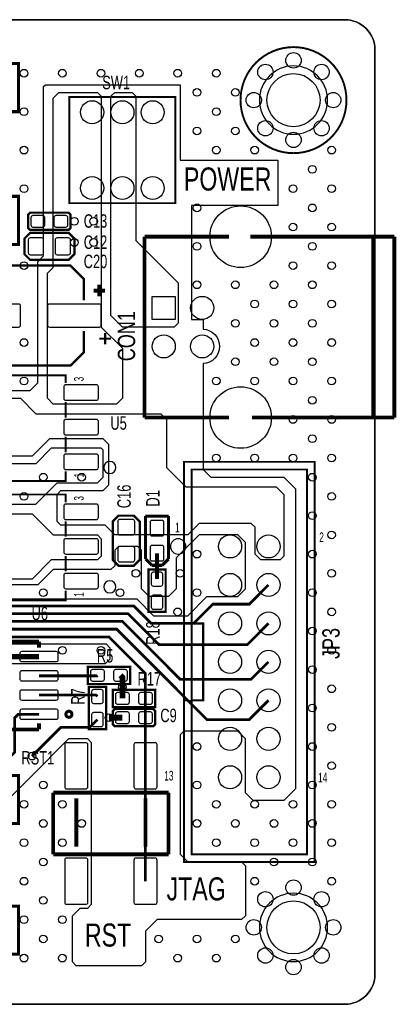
# Model space of a CAD drawing. Extents: x 0 to 101, y 0 to 65.
# Tile 4 of 4: x 77 to 101, y 0 to 65. Entities that reach past the tile are written whole.
import ezdxf
from ezdxf.enums import TextEntityAlignment as Align

# ---------------------------------------------------------------- set-up
doc = ezdxf.new("R2010")
doc.units = 0
for name, color, linetype in [('BOARD_GEOMETRY_OUTLINE', 2, 'CONTINUOUS'), ('BOARD_GEOMETRY_SILKSCREEN_TOP', 1, 'CONTINUOUS'), ('ETCH_TOP', 3, 'CONTINUOUS'), ('PACKAGE_GEOMETRY_SILKSCREEN_TOP', 4, 'CONTINUOUS'), ('PIN_TOP', 5, 'CONTINUOUS'), ('REF_DES_SILKSCREEN_TOP', 6, 'CONTINUOUS'), ('VIA_CLASS_TOP', 7, 'CONTINUOUS')]:
    doc.layers.add(name, color=color, linetype=linetype)

msp = doc.modelspace()

# ---------------------------------------------------------------- linework, layer by layer
at = {"layer": 'BOARD_GEOMETRY_OUTLINE'}
msp.add_lwpolyline([(0, 62.999874), (0, 1.999996, 0.414214), (1.999996, 0), (97.999804, 0, 0.414214), (99.9998, 1.999996), (99.9998, 62.999874, 0.414214), (97.999804, 64.99987), (1.999996, 64.99987, 0.414214)], format="xyb", close=True, dxfattribs=at)
at = {"layer": 'BOARD_GEOMETRY_SILKSCREEN_TOP', "const_width": 0.2032}
for points in [[(76.454, 62.103), (73.914, 62.103), (73.914, 58.928), (76.454, 58.928)], [(76.454, 53.34), (73.914, 53.34), (73.914, 50.165), (76.454, 50.165)], [(76.454, 15.113), (73.914, 15.113), (73.914, 11.938), (76.454, 11.938)], [(76.454, 6.477), (73.914, 6.477), (73.914, 3.302), (76.454, 3.302)]]:
    msp.add_lwpolyline(points, close=True, dxfattribs=at)
at = {"layer": 'ETCH_TOP'}
for points in [[(1.999996, 0, -0.414214), (0, 1.999996), (0, 62.999874, -0.414214), (1.999996, 64.99987), (97.999804, 64.99987, -0.414214), (99.9998, 62.999874), (99.9998, 1.999996, -0.414214), (97.999804, 0)], [(96.869758, 59.69, 1), (92.360242, 59.69, 1)], [(75.692, 23.786592), (82.228182, 23.786592), (82.47126, 23.54326), (82.47126, 22.78126), (82.169508, 22.479508), (81.9912, 22.479508), (81.3308, 22.479508, 0.011124), (81.308194, 22.479), (75.692, 22.479), (75.438, 22.733), (75.438, 23.532592)], [(96.869758, 5.08, 1), (92.360242, 5.08, 1)]]:
    msp.add_lwpolyline(points, format="xyb", close=True, dxfattribs=at)
msp.add_lwpolyline([(68.834, 40.513), (77.216, 40.513), (77.724, 41.021), (77.724, 49.022), (78.105, 49.403), (78.105, 60.579), (78.232, 60.706), (87.122, 60.706), (87.122, 55.728108), (93.574108, 55.728108), (93.574108, 52.729892), (87.884, 52.729892), (87.884, 45.212), (88.646, 45.212), (88.646, 44.57573, -0.945947), (88.646, 42.29227), (88.646, 35.306), (89.154, 34.798), (93.98, 34.798), (94.742, 34.036), (94.742, 27.432), (94.742, 14.224), (93.98, 13.462), (91.948, 13.462), (91.44, 13.97), (91.44, 17.526), (90.932, 18.034), (87.376, 18.034), (87.122, 17.78), (87.122, 9.906), (87.63, 9.398), (91.186, 9.398), (91.44, 9.144), (91.44, 5.842), (91.186, 5.588), (85.598, 5.588), (84.836, 4.826), (84.836, 2.794), (84.582, 2.54), (80.264, 2.54), (80.01, 2.794), (80.01, 5.842), (80.518, 6.35), (81.026, 6.35), (81.28, 6.604), (81.28, 17.272), (81.026, 17.526), (79.756, 17.526), (74.676, 12.446)], format="xyb", dxfattribs=at)
for points in [[(78.74, 48.641), (78.74, 59.817), (79.121, 60.198), (81.661, 60.198), (81.915, 59.944), (81.915, 44.704), (83.312, 43.307), (83.312, 40.005), (82.931, 39.624), (78.74, 39.624), (78.359, 40.005), (78.359, 48.26)], [(82.55, 59.944), (82.804, 60.198), (83.947, 60.198), (84.201, 59.944), (84.201, 50.419), (86.995, 47.625), (86.995, 44.958), (86.741, 44.704), (83.312, 44.704), (82.55, 45.466)], [(68.58, 32.004), (68.961, 32.385), (77.343, 32.385), (78.74, 30.988), (81.661, 30.988), (81.915, 30.734), (81.915, 29.591), (81.661, 29.337), (78.613, 29.337), (77.343, 28.067), (68.834, 28.067), (68.58, 28.321)]]:
    msp.add_lwpolyline(points, close=True, dxfattribs=at)
for points in [[(69.088, 40.005), (76.581, 40.005), (77.597, 38.989), (85.852, 38.989), (86.233, 38.608), (86.233, 35.433), (87.503, 34.163), (93.472, 34.163), (93.98, 33.655), (93.98, 29.591), (93.726, 29.337), (92.456, 29.337), (92.075, 29.718), (92.075, 31.496), (91.821, 31.75), (88.392, 31.75), (87.63, 30.988), (82.804, 30.988), (82.169, 31.623), (79.248, 31.623), (78.994, 31.877), (78.994, 33.655), (79.248, 33.909), (82.042, 33.909), (82.423, 34.29), (82.423, 36.957), (82.042, 37.338), (78.486, 37.338), (77.343, 36.195), (69.088, 36.195)], [(68.58, 33.02), (77.597, 33.02), (78.994, 34.417), (81.660492, 34.417), (82.041492, 34.798), (82.041492, 36.576), (81.914492, 36.703), (78.613, 36.703), (77.597, 35.687), (68.834, 35.687)], [(64.934592, 26.759408), (84.268818, 26.759408), (85.374226, 25.654), (87.63, 25.654), (88.9, 26.924), (90.932, 26.924), (91.44, 27.432), (91.44, 30.48), (90.932, 30.988), (88.392, 30.988), (86.868, 29.464), (86.868, 27.432), (86.36, 26.924), (85.09, 26.924), (84.582, 27.432), (84.582, 29.972), (84.328, 30.226), (83.058, 30.226), (82.804, 29.972), (82.804, 28.956), (82.55, 28.702), (78.74, 28.702), (77.724, 27.686), (77.501496, 27.686), (77.500988, 27.685492), (68.676012, 27.685492)]]:
    msp.add_lwpolyline(points, dxfattribs=at)
for points, const_width in [([(92.964, 20.066), (91.694, 18.796), (88.9, 18.796), (82.931, 24.765), (63.373, 24.765), (60.579, 27.559), (60.579, 34.671), (61.087, 35.179)], 0.1778), ([(92.964, 25.146), (91.567, 23.749), (85.725, 23.749), (83.693, 25.781), (63.797434, 25.781), (61.595, 27.983434), (61.595, 34.671), (62.103, 35.179)], 0.1778), ([(60.071, 33.401), (60.071, 27.178), (62.992, 24.257), (82.423, 24.257), (84.836, 21.844), (84.836, 20.193)], 0.1778), ([(61.087, 33.401), (61.087, 27.772868), (63.586868, 25.273), (83.312, 25.273), (87.122, 21.463), (91.821, 21.463), (92.964, 22.606)], 0.1778), ([(62.103, 33.401), (62.103, 28.194), (64.008, 26.289), (84.074, 26.289), (85.217, 25.146), (88.011, 25.146), (89.281, 26.416), (91.694, 26.416), (92.964, 27.686)], 0.1778), ([(85.598, 29.7815), (85.598, 28.067)], 0.254), ([(77.8002, 22.95525), (75.85075, 22.95525)], 0.3556), ([(77.8002, 21.68525), (81.62925, 21.68525), (81.661, 21.717)], 0.1778), ([(83.185, 21.717), (83.312, 21.59), (83.312, 20.955)], 0.381), ([(83.312, 20.955), (83.312, 20.193)], 0.381), ([(77.8002, 20.41525), (81.56575, 20.41525), (81.661, 20.32)], 0.1778), ([(84.836, 20.193), (84.836, 18.923)], 0.1778), ([(75.946, 16.383), (76.2, 16.637), (76.2, 18.923), (76.42225, 19.14525), (77.8002, 19.14525)], 0.1778), ([(77.343, 16.383), (79.248, 18.288), (81.153, 18.288), (81.661, 18.796)], 0.1778), ([(83.312, 18.923), (82.423, 18.923)], 0.381), ([(84.836, 18.923), (84.836, 15.748)], 0.1778), ([(84.836, 15.748), (84.836, 8.128)], 0.1778)]:
    msp.add_lwpolyline(points, dxfattribs=dict(at, const_width=const_width))
at = {"layer": 'PACKAGE_GEOMETRY_SILKSCREEN_TOP'}
for points, const_width in [([(98.11512, 59.69, 1), (91.11488, 59.69, 1)], 0.127), ([(79.77886, 18.94459, -1), (79.77886, 19.34591, -1)], 0.20066)]:
    msp.add_lwpolyline(points, format="xyb", close=True, dxfattribs=dict(at, const_width=const_width))
for points, const_width in [([(86.81212, 59.88812), (79.81188, 59.88812), (79.81188, 52.88788), (86.81212, 52.88788)], 0.127), ([(77.216, 52.2605), (77.089, 52.1335), (77.089, 51.2445), (77.216, 51.1175), (79.756, 51.1175), (79.883, 51.2445), (79.883, 52.1335), (79.756, 52.2605)], 0.1524), ([(77.216, 50.927), (76.835, 50.546), (76.835, 49.53), (77.216, 49.149), (79.756, 49.149), (80.137, 49.53), (80.137, 50.546), (79.756, 50.927)], 0.1524), ([(87.376, 9.398), (96.012, 9.398), (96.012, 35.814), (87.376, 35.814)], 0.127), ([(87.884, 35.306), (87.884, 9.906), (95.504, 9.906), (95.504, 35.306)], 0.127), ([(82.677, 29.337), (83.058, 28.956), (84.074, 28.956), (84.455, 29.337), (84.455, 31.877), (84.074, 32.258), (83.058, 32.258), (82.677, 31.877)], 0.1524), ([(85.0265, 25.908), (86.1695, 25.908), (86.1695, 28.702), (85.0265, 28.702)], 0.1524), ([(83.82, 21.1455), (83.82, 22.2885), (81.026, 22.2885), (81.026, 21.1455)], 0.1524), ([(82.2325, 20.955), (81.0895, 20.955), (81.0895, 18.161), (82.2325, 18.161)], 0.1524), ([(82.677, 20.7645), (82.677, 19.6215), (85.471, 19.6215), (85.471, 20.7645)], 0.1524), ([(82.804, 19.4945), (82.677, 19.3675), (82.677, 18.4785), (82.804, 18.3515), (85.344, 18.3515), (85.471, 18.4785), (85.471, 19.3675), (85.344, 19.4945)], 0.1524)]:
    msp.add_lwpolyline(points, close=True, dxfattribs=dict(at, const_width=const_width))
for points, const_width in [([(84.7725, 38.735), (84.7725, 50.673)], 0.254), ([(90.3605, 50.673), (84.7725, 50.673)], 0.254), ([(101.2825, 50.673), (91.7575, 50.673)], 0.254), ([(99.8855, 38.735), (99.8855, 50.673)], 0.254), ([(101.2825, 38.735), (101.2825, 50.673)], 0.254), ([(80.772, 46.482), (80.772, 47.879), (79.883, 48.768), (74.168, 48.768), (74.168, 46.482), (73.914, 46.482), (73.914, 48.768), (74.168, 48.768)], 0.1524), ([(81.788, 46.736), (81.788, 47.498)], 0.254), ([(82.169, 47.117), (81.407, 47.117)], 0.254), ([(74.168, 42.164), (73.914, 42.164), (73.914, 44.45), (74.168, 44.45), (74.168, 42.164), (79.883, 42.164), (80.772, 43.053), (80.772, 44.45)], 0.1524), ([(82.169, 43.561), (82.169, 44.323)], 0.1524), ([(82.55, 43.942), (81.788, 43.942)], 0.1524), ([(75.6285, 40.132), (75.6285, 41.529), (79.5655, 41.529), (79.5655, 41.021)], 0.127), ([(79.5655, 38.735), (79.5655, 39.751)], 0.127), ([(90.3605, 38.735), (84.7725, 38.735)], 0.254), ([(101.2825, 38.735), (91.8845, 38.735)], 0.254), ([(79.5655, 36.449), (79.5655, 37.465)], 0.127), ([(75.6285, 36.068), (75.6285, 34.544), (79.5655, 34.544), (79.5655, 35.179)], 0.127), ([(75.6285, 32.258), (75.6285, 33.655), (79.5655, 33.655), (79.5655, 33.147)], 0.127), ([(79.5655, 30.861), (79.5655, 31.877)], 0.127), ([(84.836, 32.2326), (86.36, 32.2326)], 0.2032), ([(84.836, 32.2326), (84.836, 29.4005)], 0.2032), ([(86.36, 32.2326), (86.36, 29.4005)], 0.2032), ([(79.5655, 28.575), (79.5655, 29.591)], 0.127), ([(84.836, 29.4005), (85.2551, 28.9814)], 0.2032), ([(86.36, 29.4005), (85.9409, 28.9814)], 0.2032), ([(85.2551, 28.9814), (85.9409, 28.9814)], 0.2032), ([(75.6285, 28.194), (75.6285, 26.67), (79.5655, 26.67), (79.5655, 27.305)], 0.127), ([(87.884, 20.066), (88.646, 20.066), (88.646, 25.146), (87.884, 25.146)], 0.151892), ([(77.8002, 23.94585), (71.80072, 23.94585)], 0.254), ([(77.8002, 23.54453), (77.8002, 23.94585)], 0.254), ([(77.8002, 18.14449), (75.47102, 18.14449)], 0.254), ([(77.8002, 18.14449), (77.8002, 18.54581)], 0.254), ([(86.36, 13.97), (78.74, 13.97)], 0.254), ([(78.74, 13.97), (78.74, 9.906)], 0.254), ([(80.264, 13.589), (80.264, 10.414)], 0.254), ([(84.836, 13.589), (84.836, 10.414)], 0.254), ([(86.36, 13.97), (86.36, 9.906)], 0.254), ([(86.36, 9.906), (78.74, 9.906)], 0.254)]:
    msp.add_lwpolyline(points, dxfattribs=dict(at, const_width=const_width))
for points in [[(82.88782, 35.433, 1), (82.08518, 35.433, 1)], [(87.503, 30.226, 1), (86.487, 30.226, 1)], [(82.88782, 27.559, 1), (82.08518, 27.559, 1)]]:
    msp.add_lwpolyline(points, format="xyb", close=True, dxfattribs=at)
msp.add_lwpolyline([(88.646, 25.146), (87.376, 25.146), (87.376, 20.066), (88.646, 20.066)], close=True, dxfattribs=at)
at = {"layer": 'PIN_TOP'}
for points in [[(77.3938, 51.308), (78.0542, 51.308, 0.414214), (78.1812, 51.435), (78.1812, 51.943, 0.414214), (78.0542, 52.07), (77.3938, 52.07, 0.414214), (77.2668, 51.943), (77.2668, 51.435, 0.414214)], [(78.9178, 51.308), (79.5782, 51.308, 0.414214), (79.7052, 51.435), (79.7052, 51.943, 0.414214), (79.5782, 52.07), (78.9178, 52.07, 0.414214), (78.7908, 51.943), (78.7908, 51.435, 0.414214)], [(77.216, 49.4792), (77.978, 49.4792, 0.414214), (78.105, 49.6062), (78.105, 50.4698, 0.414214), (77.978, 50.5968), (77.216, 50.5968, 0.414214), (77.089, 50.4698), (77.089, 49.6062, 0.414214)], [(78.994, 49.4792), (79.756, 49.4792, 0.414214), (79.883, 49.6062), (79.883, 50.4698, 0.414214), (79.756, 50.5968), (78.994, 50.5968, 0.414214), (78.867, 50.4698), (78.867, 49.6062, 0.414214)], [(76.454, 46.228), (73.152, 46.228, 0.414214), (73.025, 46.101), (73.025, 44.831, 0.414214), (73.152, 44.704), (76.454, 44.704, 0.414214), (76.581, 44.831), (76.581, 46.101, 0.414214)], [(81.788, 46.228), (78.486, 46.228, 0.414214), (78.359, 46.101), (78.359, 44.831, 0.414214), (78.486, 44.704), (81.788, 44.704, 0.414214), (81.915, 44.831), (81.915, 46.101, 0.414214)], [(81.5975, 40.894), (79.5655, 40.894, 0.414214), (79.4385, 40.767), (79.4385, 40.005, 0.414214), (79.5655, 39.878), (81.5975, 39.878, 0.414214), (81.7245, 40.005), (81.7245, 40.767, 0.414214)], [(81.5975, 38.608), (79.5655, 38.608, 0.414214), (79.4385, 38.481), (79.4385, 37.719, 0.414214), (79.5655, 37.592), (81.5975, 37.592, 0.414214), (81.7245, 37.719), (81.7245, 38.481, 0.414214)], [(81.5975, 36.322), (79.5655, 36.322, 0.414214), (79.4385, 36.195), (79.4385, 35.433, 0.414214), (79.5655, 35.306), (81.5975, 35.306, 0.414214), (81.7245, 35.433), (81.7245, 36.195, 0.414214)], [(81.5975, 33.02), (79.5655, 33.02, 0.414214), (79.4385, 32.893), (79.4385, 32.131, 0.414214), (79.5655, 32.004), (81.5975, 32.004, 0.414214), (81.7245, 32.131), (81.7245, 32.893, 0.414214)], [(84.1248, 31.115), (84.1248, 31.877, 0.414214), (83.9978, 32.004), (83.1342, 32.004, 0.414214), (83.0072, 31.877), (83.0072, 31.115, 0.414214), (83.1342, 30.988), (83.9978, 30.988, 0.414214)], [(85.1408, 31.8135), (85.1408, 31.0515, 0.414214), (85.2678, 30.9245), (85.9282, 30.9245, 0.414214), (86.0552, 31.0515), (86.0552, 31.8135, 0.414214), (85.9282, 31.9405), (85.2678, 31.9405, 0.414214)], [(81.5975, 30.734), (79.5655, 30.734, 0.414214), (79.4385, 30.607), (79.4385, 29.845, 0.414214), (79.5655, 29.718), (81.5975, 29.718, 0.414214), (81.7245, 29.845), (81.7245, 30.607, 0.414214)], [(84.1248, 29.337), (84.1248, 30.099, 0.414214), (83.9978, 30.226), (83.1342, 30.226, 0.414214), (83.0072, 30.099), (83.0072, 29.337, 0.414214), (83.1342, 29.21), (83.9978, 29.21, 0.414214)], [(85.1408, 30.1625), (85.1408, 29.4005, 0.414214), (85.2678, 29.2735), (85.9282, 29.2735, 0.414214), (86.0552, 29.4005), (86.0552, 30.1625, 0.414214), (85.9282, 30.2895), (85.2678, 30.2895, 0.414214)], [(81.5975, 28.448), (79.5655, 28.448, 0.414214), (79.4385, 28.321), (79.4385, 27.559, 0.414214), (79.5655, 27.432), (81.5975, 27.432, 0.414214), (81.7245, 27.559), (81.7245, 28.321, 0.414214)], [(85.979, 27.7368), (85.979, 28.3972, 0.414214), (85.852, 28.5242), (85.344, 28.5242, 0.414214), (85.217, 28.3972), (85.217, 27.7368, 0.414214), (85.344, 27.6098), (85.852, 27.6098, 0.414214)], [(85.979, 26.2128), (85.979, 26.8732, 0.414214), (85.852, 27.0002), (85.344, 27.0002, 0.414214), (85.217, 26.8732), (85.217, 26.2128, 0.414214), (85.344, 26.0858), (85.852, 26.0858, 0.414214)], [(78.9432, 23.28545), (76.6572, 23.28545, 0.414214), (76.5302, 23.15845), (76.5302, 22.75205, 0.414214), (76.6572, 22.62505), (78.9432, 22.62505, 0.414214), (79.0702, 22.75205), (79.0702, 23.15845, 0.414214)], [(78.9432, 22.01545), (76.6572, 22.01545, 0.414214), (76.5302, 21.88845), (76.5302, 21.48205, 0.414214), (76.6572, 21.35505), (78.9432, 21.35505, 0.414214), (79.0702, 21.48205), (79.0702, 21.88845, 0.414214)], [(81.9912, 22.098), (81.3308, 22.098, 0.414214), (81.2038, 21.971), (81.2038, 21.463, 0.414214), (81.3308, 21.336), (81.9912, 21.336, 0.414214), (82.1182, 21.463), (82.1182, 21.971, 0.414214)], [(83.5152, 22.098), (82.8548, 22.098, 0.414214), (82.7278, 21.971), (82.7278, 21.463, 0.414214), (82.8548, 21.336), (83.5152, 21.336, 0.414214), (83.6422, 21.463), (83.6422, 21.971, 0.414214)], [(78.9432, 20.74545), (76.6572, 20.74545, 0.414214), (76.5302, 20.61845), (76.5302, 20.21205, 0.414214), (76.6572, 20.08505), (78.9432, 20.08505, 0.414214), (79.0702, 20.21205), (79.0702, 20.61845, 0.414214)], [(81.28, 20.6502), (81.28, 19.9898, 0.414214), (81.407, 19.8628), (81.915, 19.8628, 0.414214), (82.042, 19.9898), (82.042, 20.6502, 0.414214), (81.915, 20.7772), (81.407, 20.7772, 0.414214)], [(82.9818, 19.812), (83.6422, 19.812, 0.414214), (83.7692, 19.939), (83.7692, 20.447, 0.414214), (83.6422, 20.574), (82.9818, 20.574, 0.414214), (82.8548, 20.447), (82.8548, 19.939, 0.414214)], [(84.5058, 19.812), (85.1662, 19.812, 0.414214), (85.2932, 19.939), (85.2932, 20.447, 0.414214), (85.1662, 20.574), (84.5058, 20.574, 0.414214), (84.3788, 20.447), (84.3788, 19.939, 0.414214)], [(78.9432, 19.47545), (76.6572, 19.47545, 0.414214), (76.5302, 19.34845), (76.5302, 18.94205, 0.414214), (76.6572, 18.81505), (78.9432, 18.81505, 0.414214), (79.0702, 18.94205), (79.0702, 19.34845, 0.414214)], [(81.28, 19.1262), (81.28, 18.4658, 0.414214), (81.407, 18.3388), (81.915, 18.3388, 0.414214), (82.042, 18.4658), (82.042, 19.1262, 0.414214), (81.915, 19.2532), (81.407, 19.2532, 0.414214)], [(82.9818, 18.542), (83.6422, 18.542, 0.414214), (83.7692, 18.669), (83.7692, 19.177, 0.414214), (83.6422, 19.304), (82.9818, 19.304, 0.414214), (82.8548, 19.177), (82.8548, 18.669, 0.414214)], [(84.5058, 18.542), (85.1662, 18.542, 0.414214), (85.2932, 18.669), (85.2932, 19.177, 0.414214), (85.1662, 19.304), (84.5058, 19.304, 0.414214), (84.3788, 19.177), (84.3788, 18.669, 0.414214)], [(80.899, 17.272), (79.629, 17.272, 0.414214), (79.502, 17.145), (79.502, 14.351, 0.414214), (79.629, 14.224), (80.899, 14.224, 0.414214), (81.026, 14.351), (81.026, 17.145, 0.414214)], [(85.471, 17.272), (84.201, 17.272, 0.414214), (84.074, 17.145), (84.074, 14.351, 0.414214), (84.201, 14.224), (85.471, 14.224, 0.414214), (85.598, 14.351), (85.598, 17.145, 0.414214)], [(80.899, 9.652), (79.629, 9.652, 0.414214), (79.502, 9.525), (79.502, 6.731, 0.414214), (79.629, 6.604), (80.899, 6.604, 0.414214), (81.026, 6.731), (81.026, 9.525, 0.414214)], [(85.471, 9.652), (84.201, 9.652, 0.414214), (84.074, 9.525), (84.074, 6.731, 0.414214), (84.201, 6.604), (85.471, 6.604, 0.414214), (85.598, 6.731), (85.598, 9.525, 0.414214)]]:
    msp.add_lwpolyline(points, format="xyb", close=True, dxfattribs=at)
msp.add_lwpolyline([(86.8045, 45.212), (85.2805, 45.212), (85.2805, 46.736), (86.8045, 46.736)], close=True, dxfattribs=at)
for centre, radius in [((94.615, 62.31509), 0.508), ((92.759022, 61.545978), 0.508), ((96.470978, 61.545978), 0.508), ((94.615, 59.69), 1.7526), ((91.98991, 59.69), 0.508), ((97.24009, 59.69), 0.508), ((81.312004, 58.888122), 0.762), ((83.312, 58.888122), 0.762), ((85.311996, 58.888122), 0.762), ((92.759022, 57.834022), 0.508), ((96.470978, 57.834022), 0.508), ((94.615, 57.06491), 0.508), ((81.312004, 53.887878), 0.762), ((83.312, 53.887878), 0.762), ((85.311996, 53.887878), 0.762), ((91.1225, 50.673), 2.032), ((88.5825, 45.974), 0.762), ((86.0425, 43.434), 0.762), ((88.5825, 43.434), 0.762), ((91.1225, 38.735), 2.032), ((90.424, 30.226), 0.762), ((92.964, 30.226), 0.762), ((90.424, 27.686), 0.762), ((92.964, 27.686), 0.762), ((90.424, 25.146), 0.762), ((92.964, 25.146), 0.762), ((90.424, 22.606), 0.762), ((92.964, 22.606), 0.762), ((90.424, 20.066), 0.762), ((92.964, 20.066), 0.762), ((90.424, 17.526), 0.762), ((92.964, 17.526), 0.762), ((90.424, 14.986), 0.762), ((92.964, 14.986), 0.762), ((94.615, 7.70509), 0.508), ((92.759022, 6.935978), 0.508), ((96.470978, 6.935978), 0.508), ((94.615, 5.08), 1.7526), ((91.98991, 5.08), 0.508), ((97.24009, 5.08), 0.508), ((92.759022, 3.224022), 0.508), ((96.470978, 3.224022), 0.508), ((94.615, 2.45491), 0.508)]:
    msp.add_circle(centre, radius, dxfattribs=at)
at = {"layer": 'VIA_CLASS_TOP'}
for centre in [(76.8096, 61.468), (79.3496, 61.468), (81.8896, 61.468), (84.4296, 61.468), (86.9696, 61.468), (89.5096, 61.468), (88.2396, 60.198), (90.7796, 60.198), (76.8096, 58.928), (89.5096, 58.928), (88.2396, 57.658), (90.7796, 57.658), (76.8096, 56.388), (89.5096, 56.388), (92.0496, 56.388), (97.1296, 56.388), (95.8596, 55.118), (76.8096, 53.848), (94.5896, 53.848), (97.1296, 53.848), (88.2396, 52.578), (95.8596, 52.578), (80.137, 51.689), (81.407, 51.689), (94.5896, 51.308), (97.1296, 51.308), (80.137, 50.292), (81.407, 50.292), (88.2396, 50.038), (95.8596, 50.038), (76.8096, 48.768), (94.5896, 48.768), (97.1296, 48.768), (88.2396, 47.498), (90.7796, 47.498), (93.3196, 47.498), (95.8596, 47.498), (92.0496, 46.228), (94.5896, 46.228), (97.1296, 46.228), (90.7796, 44.958), (93.3196, 44.958), (95.8596, 44.958), (76.8096, 43.688), (92.0496, 43.688), (94.5896, 43.688), (97.1296, 43.688), (90.7796, 42.418), (93.3196, 42.418), (95.8596, 42.418), (76.8096, 41.148), (89.5096, 41.148), (92.0496, 41.148), (94.5896, 41.148), (97.1296, 41.148), (95.8596, 39.878), (94.5896, 38.608), (97.1296, 38.608), (95.8596, 37.338), (89.5096, 36.068), (92.0496, 36.068), (94.5896, 36.068), (97.1296, 36.068), (78.0796, 34.798), (80.6196, 34.798), (95.8596, 34.798), (76.8096, 33.528), (97.1296, 33.528), (95.8596, 32.258), (97.1296, 30.988), (88.2396, 29.718), (95.8596, 29.718), (84.201, 28.448), (87.122, 28.448), (97.1296, 28.448), (78.0796, 27.178), (83.1596, 27.178), (88.2396, 27.178), (95.8596, 27.178), (86.9696, 25.908), (97.1296, 25.908), (95.8596, 24.638), (79.3496, 23.368), (81.8896, 23.368), (97.1296, 23.368), (95.8596, 22.098), (83.312, 20.955), (97.1296, 20.828), (95.8596, 19.558), (82.423, 18.923), (97.1296, 18.288), (88.2396, 17.018), (95.8596, 17.018), (77.343, 16.383), (97.1296, 15.748), (78.0796, 14.478), (88.2396, 14.478), (95.8596, 14.478), (76.8096, 13.208), (79.3496, 13.208), (89.5096, 13.208), (92.0496, 13.208), (94.5896, 13.208), (97.1296, 13.208), (78.0796, 11.938), (80.6196, 11.938), (88.2396, 11.938), (90.7796, 11.938), (93.3196, 11.938), (95.8596, 11.938), (76.8096, 10.668), (79.3496, 10.668), (89.5096, 10.668), (92.0496, 10.668), (94.5896, 10.668), (97.1296, 10.668), (78.0796, 9.398), (93.3196, 9.398), (95.8596, 9.398), (76.8096, 8.128), (92.0496, 8.128), (97.1296, 8.128), (78.0796, 6.858), (76.8096, 5.588), (79.3496, 5.588), (78.0796, 4.318), (85.6996, 4.318), (88.2396, 4.318), (90.7796, 4.318), (76.8096, 3.048), (79.3496, 3.048), (86.9696, 3.048), (89.5096, 3.048)]:
    msp.add_circle(centre, 0.254, dxfattribs=at)

# ---------------------------------------------------------------- texts
at = {"layer": 'ETCH_TOP', "width": 0.75}
for s, p in [('POWER', (87.376, 53.721)), ('JTAG', (86.233, 6.858)), ('RST', (80.8355, 3.81))]:
    msp.add_text(s, height=1.524, dxfattribs=at).set_placement(p)
at = {"layer": 'PACKAGE_GEOMETRY_SILKSCREEN_TOP', "width": 0.64}
for s, p in [('3', (80.75168, 41.275)), ('1', (80.75168, 34.925)), ('3', (80.75168, 33.401)), ('1', (80.75168, 27.051))]:
    msp.add_text(s, height=0.635, rotation=90, dxfattribs=at).set_placement(p, align=Align.CENTER)
for s, p in [('1', (86.7918, 31.157418)), ('2', (96.3168, 30.522418)), ('13', (86.0806, 14.774418)), ('14', (96.2406, 14.647418))]:
    msp.add_text(s, height=0.635, dxfattribs=at).set_placement(p)
at = {"layer": 'REF_DES_SILKSCREEN_TOP', "width": 0.714286}
msp.add_text('SW1', height=0.889, dxfattribs=at).set_placement((81.9785, 60.409582))
for s, p in [('C13', (81.534, 51.265582)), ('C12', (81.534, 49.868582)), ('C20', (81.534, 48.598582)), ('U5', (83.058, 37.930582)), ('U6', (77.851, 25.357582)), ('R5', (82.169, 22.563582)), ('R17', (85.09, 21.039582)), ('C9', (86.36, 18.626582)), ('RST1', (77.724, 15.832582))]:
    msp.add_text(s, height=0.889, dxfattribs=at).set_placement(p, align=Align.CENTER)
at = {"layer": 'REF_DES_SILKSCREEN_TOP', "width": 0.777778}
for s, p in [('CON1', (84.1502, 42.4561)), ('JP3', (97.663, 22.7965))]:
    msp.add_text(s, height=1.143, rotation=90, dxfattribs=at).set_placement(p)
at = {"layer": 'REF_DES_SILKSCREEN_TOP', "width": 0.714286}
for s, p in [('C16', (83.862418, 33.528)), ('D1', (85.767418, 33.401)), ('R18', (85.767418, 24.511)), ('R7', (80.814418, 20.32))]:
    msp.add_text(s, height=0.889, rotation=90, dxfattribs=at).set_placement(p, align=Align.CENTER)

doc.saveas('drawing.dxf')
